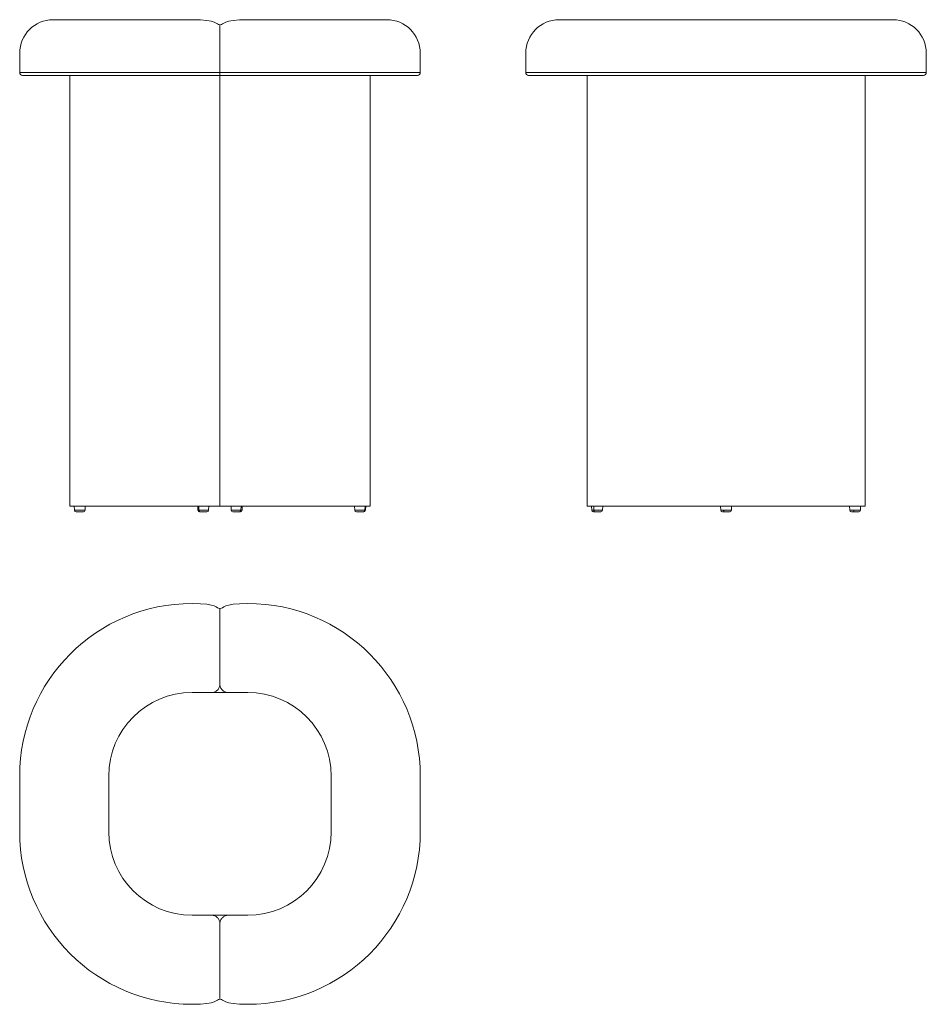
# Model space of a CAD drawing. Extents: x 15.6 to 97.1, y -100.4 to -11.9.
import ezdxf

# ---------------------------------------------------------------- set-up
doc = ezdxf.new("R2010")
doc.units = 0
doc.header["$MEASUREMENT"] = 0
doc.layers.add('Layer 1', color=7, linetype='Continuous', lineweight=0)

# ---------------------------------------------------------------- blocks, each defined once
blk = doc.blocks.new('Block_0')
at = {"layer": 'Layer 1', "color": 18, "lineweight": 9, "true_color": 0x000000}
for p, q in [((18.556, -11.928), (31.664, -11.928)), ((35.514, -11.928), (48.556, -11.928))]:
    blk.add_line(p, q, dxfattribs=at)

msp = doc.modelspace()

# ---------------------------------------------------------------- linework, layer by layer
at = {"layer": 'Layer 1', "color": 18, "lineweight": 9, "true_color": 0x000000}
for p, q in [((33.583, -16.928), (33.583, -12.378)), ((64.069, -11.928), (94.069, -11.928)), ((15.583, -16.678), (15.583, -14.928)), ((51.583, -16.678), (51.583, -14.928)), ((61.069, -16.678), (61.069, -14.928)), ((97.069, -16.678), (97.069, -14.928)), ((15.583, -16.678), (31.083, -16.678)), ((36.083, -16.678), (51.583, -16.678)), ((61.069, -16.678), (97.069, -16.678)), ((31.083, -16.928), (15.833, -16.928)), ((20.083, -16.928), (20.083, -55.628)), ((33.583, -16.928), (33.583, -55.628)), ((51.333, -16.928), (36.083, -16.928)), ((47.083, -55.628), (47.083, -16.928)), ((96.819, -16.928), (61.319, -16.928)), ((66.573, -16.928), (66.573, -55.628)), ((91.573, -16.928), (91.573, -55.628)), ((20.083, -55.628), (47.083, -55.628)), ((20.483, -55.628), (20.502, -55.986)), ((20.514, -55.986), (20.495, -55.628)), ((21.465, -55.986), (21.483, -55.628)), ((31.583, -55.628), (31.602, -55.986)), ((31.697, -55.986), (31.682, -55.628)), ((32.565, -55.986), (32.583, -55.628)), ((34.583, -55.628), (34.602, -55.986)), ((35.462, -55.986), (35.477, -55.628)), ((35.565, -55.986), (35.583, -55.628)), ((45.683, -55.628), (45.702, -55.986)), ((46.611, -55.986), (46.628, -55.628)), ((46.665, -55.986), (46.683, -55.628)), ((91.573, -55.628), (66.573, -55.628)), ((66.983, -55.628), (67.002, -55.986)), ((67.186, -55.986), (67.175, -55.628)), ((67.965, -55.986), (67.983, -55.628)), ((78.573, -55.628), (78.591, -55.986)), ((79.554, -55.986), (79.573, -55.628)), ((90.162, -55.628), (90.181, -55.986)), ((91.143, -55.986), (91.162, -55.628)), ((20.502, -55.986), (21.465, -55.986)), ((21.315, -56.128), (20.652, -56.128)), ((31.602, -55.986), (32.565, -55.986)), ((32.415, -56.128), (31.752, -56.128)), ((34.602, -55.986), (35.565, -55.986)), ((35.415, -56.128), (34.752, -56.128)), ((45.702, -55.986), (46.665, -55.986)), ((46.515, -56.128), (45.852, -56.128)), ((67.002, -55.986), (67.965, -55.986)), ((67.815, -56.128), (67.152, -56.128)), ((78.591, -55.986), (79.554, -55.986)), ((79.404, -56.128), (78.741, -56.128)), ((90.181, -55.986), (91.143, -55.986)), ((90.993, -56.128), (90.33, -56.128)), ((33.583, -64.811), (33.583, -71.611)), ((31.083, -72.361), (36.083, -72.361)), ((15.583, -84.861), (15.583, -79.861)), ((23.583, -84.861), (23.583, -79.861)), ((43.583, -79.861), (43.583, -84.861)), ((51.583, -79.861), (51.583, -84.861)), ((36.083, -92.361), (31.083, -92.361)), ((33.583, -99.911), (33.583, -93.111))]:
    msp.add_line(p, q, dxfattribs=at)
for points in [[(67.186, -55.986), (67.189, -56.014), (67.195, -56.041), (67.203, -56.065), (67.215, -56.087), (67.229, -56.104), (67.244, -56.117), (67.261, -56.125), (67.279, -56.128)], [(78.852, -55.986), (78.854, -56.014), (78.858, -56.041), (78.865, -56.065), (78.873, -56.087), (78.884, -56.104), (78.895, -56.117), (78.908, -56.125), (78.921, -56.128)]]:
    msp.add_lwpolyline(points, dxfattribs=at)
for points in [[(18.583, -11.928), (16.926, -11.928), (15.583, -13.271), (15.583, -14.928)], [(33.583, -12.378), (33.187, -12.378), (33.398, -11.928), (31.083, -11.928)], [(36.083, -11.928), (33.768, -11.928), (33.979, -12.378), (33.583, -12.378)], [(51.583, -14.928), (51.583, -13.271), (50.24, -11.928), (48.583, -11.928)], [(64.069, -11.928), (62.413, -11.928), (61.069, -13.271), (61.069, -14.928)], [(97.069, -14.928), (97.069, -13.271), (95.726, -11.928), (94.069, -11.928)], [(15.583, -16.678), (15.583, -16.816), (15.695, -16.928), (15.833, -16.928)], [(31.083, -16.678), (33.398, -16.678), (33.187, -16.678), (33.583, -16.678)], [(33.583, -16.678), (33.979, -16.678), (33.768, -16.678), (36.083, -16.678)], [(51.333, -16.928), (51.471, -16.928), (51.583, -16.816), (51.583, -16.678)], [(61.069, -16.678), (61.069, -16.816), (61.181, -16.928), (61.319, -16.928)], [(96.819, -16.928), (96.958, -16.928), (97.069, -16.816), (97.069, -16.678)], [(20.502, -55.986), (20.506, -56.065), (20.572, -56.128), (20.652, -56.128)], [(20.514, -55.986), (20.517, -56.064), (20.581, -56.127), (20.66, -56.128)], [(21.315, -56.128), (21.395, -56.128), (21.46, -56.065), (21.465, -55.986)], [(31.602, -55.986), (31.606, -56.065), (31.672, -56.128), (31.752, -56.128)], [(31.697, -55.986), (31.693, -56.057), (31.746, -56.12), (31.817, -56.128)], [(32.415, -56.128), (32.495, -56.128), (32.56, -56.065), (32.565, -55.986)], [(34.602, -55.986), (34.606, -56.065), (34.672, -56.128), (34.752, -56.128)], [(35.344, -56.128), (35.415, -56.119), (35.466, -56.057), (35.462, -55.986)], [(35.415, -56.128), (35.495, -56.128), (35.56, -56.065), (35.565, -55.986)], [(45.702, -55.986), (45.706, -56.065), (45.772, -56.128), (45.852, -56.128)], [(46.478, -56.128), (46.553, -56.123), (46.612, -56.061), (46.611, -55.986)], [(46.515, -56.128), (46.595, -56.128), (46.66, -56.065), (46.665, -55.986)], [(67.002, -55.986), (67.006, -56.065), (67.072, -56.128), (67.152, -56.128)], [(67.815, -56.128), (67.895, -56.128), (67.96, -56.065), (67.965, -55.986)], [(78.591, -55.986), (78.595, -56.065), (78.661, -56.128), (78.741, -56.128)], [(79.404, -56.128), (79.484, -56.128), (79.55, -56.065), (79.554, -55.986)], [(90.181, -55.986), (90.185, -56.065), (90.251, -56.128), (90.33, -56.128)], [(90.539, -55.986), (90.529, -56.036), (90.543, -56.089), (90.577, -56.128)], [(90.993, -56.128), (91.073, -56.128), (91.139, -56.065), (91.143, -55.986)], [(31.083, -64.361), (22.523, -64.361), (15.583, -71.301), (15.583, -79.861)], [(33.583, -64.811), (33.187, -64.811), (33.398, -64.361), (31.083, -64.361)], [(36.083, -64.361), (33.768, -64.361), (33.979, -64.811), (33.583, -64.811)], [(51.583, -79.861), (51.583, -71.301), (44.643, -64.361), (36.083, -64.361)], [(31.083, -72.361), (26.941, -72.361), (23.583, -75.719), (23.583, -79.861)], [(43.583, -79.861), (43.583, -75.719), (40.225, -72.361), (36.083, -72.361)], [(15.583, -84.861), (15.583, -93.422), (22.523, -100.361), (31.083, -100.361)], [(23.583, -84.861), (23.583, -89.003), (26.941, -92.361), (31.083, -92.361)], [(36.083, -92.361), (40.225, -92.361), (43.583, -89.003), (43.583, -84.861)], [(36.083, -100.361), (44.643, -100.361), (51.583, -93.422), (51.583, -84.861)], [(31.083, -100.361), (33.398, -100.361), (33.187, -99.911), (33.583, -99.911)], [(33.583, -99.911), (33.979, -99.911), (33.768, -100.361), (36.083, -100.361)]]:
    msp.add_open_spline(points, degree=3, dxfattribs=at)
for points, knots in [([(33.583, -16.928), (33.556, -16.928), (33.529, -16.928), (33.503, -16.928), (33.476, -16.928), (33.449, -16.928), (33.424, -16.928), (33.372, -16.928), (33.323, -16.928), (33.276, -16.928), (33.228, -16.928), (33.183, -16.928), (33.137, -16.928), (33.091, -16.928), (33.043, -16.928), (32.994, -16.928), (32.944, -16.928), (32.893, -16.928), (32.842, -16.928), (32.791, -16.928), (32.739, -16.928), (32.686, -16.928), (32.581, -16.928), (32.475, -16.928), (32.369, -16.928), (32.262, -16.928), (32.156, -16.928), (32.048, -16.928), (31.941, -16.928), (31.834, -16.928), (31.727, -16.928), (31.513, -16.928), (31.298, -16.928), (31.083, -16.928)], [0, 0, 0, 0, 1, 1, 1, 2, 2, 2, 3, 3, 3, 4, 4, 4, 5, 5, 5, 6, 6, 6, 7, 7, 7, 8, 8, 8, 9, 9, 9, 10, 10, 10, 11, 11, 11, 11]), ([(36.083, -16.928), (35.868, -16.928), (35.654, -16.928), (35.439, -16.928), (35.332, -16.928), (35.225, -16.928), (35.118, -16.928), (35.011, -16.928), (34.904, -16.928), (34.798, -16.928), (34.691, -16.928), (34.585, -16.928), (34.48, -16.928), (34.428, -16.928), (34.376, -16.928), (34.324, -16.928), (34.273, -16.928), (34.222, -16.928), (34.172, -16.928), (34.123, -16.928), (34.075, -16.928), (34.029, -16.928), (33.982, -16.928), (33.937, -16.928), (33.89, -16.928), (33.866, -16.928), (33.841, -16.928), (33.816, -16.928), (33.791, -16.928), (33.766, -16.928), (33.74, -16.928), (33.689, -16.928), (33.637, -16.928), (33.583, -16.928)], [0, 0, 0, 0, 1, 1, 1, 2, 2, 2, 3, 3, 3, 4, 4, 4, 5, 5, 5, 6, 6, 6, 7, 7, 7, 8, 8, 8, 9, 9, 9, 10, 10, 10, 11, 11, 11, 11]), ([(32.833, -72.361), (32.931, -72.361), (33.029, -72.342), (33.12, -72.304), (33.211, -72.266), (33.294, -72.211), (33.363, -72.141), (33.433, -72.072), (33.488, -71.989), (33.526, -71.898), (33.563, -71.807), (33.583, -71.709), (33.583, -71.611)], [0, 0, 0, 0, 1, 1, 1, 2, 2, 2, 3, 3, 3, 4, 4, 4, 4]), ([(34.333, -72.361), (34.284, -72.361), (34.235, -72.356), (34.187, -72.347), (34.138, -72.337), (34.091, -72.323), (34.046, -72.304), (34, -72.285), (33.957, -72.262), (33.916, -72.235), (33.875, -72.207), (33.837, -72.176), (33.803, -72.141), (33.768, -72.107), (33.737, -72.069), (33.709, -72.028), (33.682, -71.987), (33.659, -71.944), (33.64, -71.898), (33.621, -71.853), (33.607, -71.806), (33.597, -71.757), (33.588, -71.709), (33.583, -71.66), (33.583, -71.611)], [0, 0, 0, 0, 1, 1, 1, 2, 2, 2, 3, 3, 3, 4, 4, 4, 5, 5, 5, 6, 6, 6, 7, 7, 7, 8, 8, 8, 8]), ([(32.833, -92.361), (32.931, -92.361), (33.029, -92.381), (33.12, -92.418), (33.211, -92.456), (33.294, -92.511), (33.363, -92.581), (33.433, -92.65), (33.488, -92.733), (33.526, -92.824), (33.545, -92.87), (33.559, -92.917), (33.569, -92.965), (33.578, -93.013), (33.583, -93.062), (33.583, -93.111)], [0, 0, 0, 0, 1, 1, 1, 2, 2, 2, 3, 3, 3, 4, 4, 4, 5, 5, 5, 5]), ([(34.333, -92.361), (34.235, -92.361), (34.137, -92.381), (34.046, -92.418), (33.955, -92.456), (33.872, -92.511), (33.803, -92.581), (33.733, -92.65), (33.678, -92.733), (33.64, -92.824), (33.602, -92.915), (33.583, -93.013), (33.583, -93.111)], [0, 0, 0, 0, 1, 1, 1, 2, 2, 2, 3, 3, 3, 4, 4, 4, 4])]:
    msp.add_open_spline(points, degree=3, knots=knots, dxfattribs=at)

# ---------------------------------------------------------------- block references
at = {"layer": 'Layer 1'}
msp.add_blockref('Block_0', (0, 0), dxfattribs=at)

doc.saveas('drawing.dxf')
